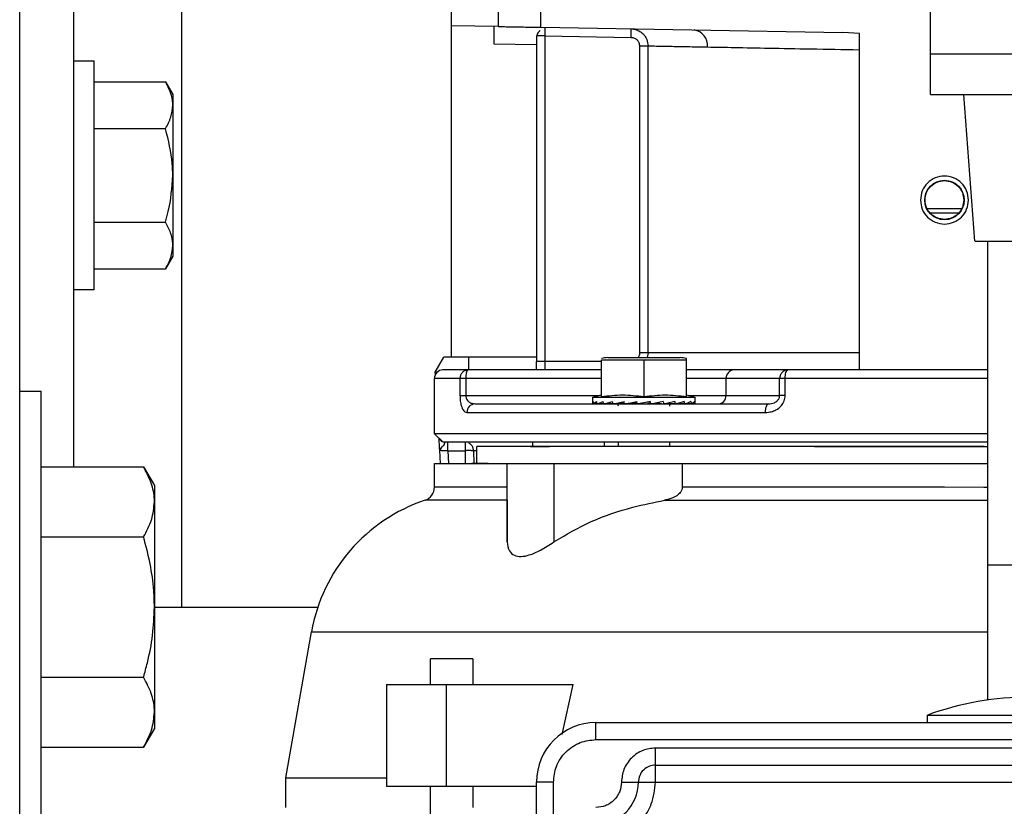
# Model space of a CAD drawing. Header units: inches. Extents: x 218.9 to 312.4, y 214.8 to 247.8.
# Tile 33 of 256: x 231.439 to 231.724, y 224.359 to 224.587. Entities that reach past the tile are written whole.
import ezdxf

# ---------------------------------------------------------------- set-up
doc = ezdxf.new("R2010")
doc.units = ezdxf.units.IN
doc.header["$LTSCALE"] = 0.25
doc.header["$MEASUREMENT"] = 0
doc.layers.add('ANNOTATIONS', color=1, linetype='Continuous')
doc.layers.add('MOTOR RH', color=7, linetype='Continuous')
doc.styles.add('ARIAL', font='arial.ttf', dxfattribs={"height": 0.09375})
doc.dimstyles.new('STANDARD$0', dxfattribs={"dimtxt": 0.09375, "dimasz": 0.09375, "dimexe": 0.03125, "dimexo": 0.046875, "dimgap": 0.09, "dimtad": 0, "dimtih": 1, "dimtoh": 1, "dimdec": 4, "dimzin": 0, "dimdsep": 46, "dimtxsty": 'ARIAL', "dimcen": 0.09, "dimadec": 0, "dimazin": 0, "dimtfac": 1, "dimtdec": 4, "dimtofl": 0, "dimtmove": 0, "dimatfit": 1, "dimfxl": 1, "dimtolj": 1, "dimtzin": 0, "dimarcsym": 0})

# ---------------------------------------------------------------- blocks, each defined once
blk = doc.blocks.new('*D151')
at = {"layer": 'ANNOTATIONS', "color": 0, "lineweight": -2, "transparency": 16777216}
for p, q in [((230.8297081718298, 223.5726725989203), (230.8297081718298, 225.8445399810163)), ((232.3281564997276, 225.558016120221), (232.3281564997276, 225.8445399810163)), ((230.9234581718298, 225.8132899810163), (231.3978362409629, 225.8132899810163)), ((232.2344064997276, 225.8132899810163), (231.7600284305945, 225.8132899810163))]:
    blk.add_line(p, q, dxfattribs=at)
at = {"layer": 'ANNOTATIONS', "color": 0, "transparency": 16777216}
for points in [[(230.9234581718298, 225.8289149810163), (230.9234581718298, 225.7976649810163), (230.8297081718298, 225.8132899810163)], [(232.2344064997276, 225.8289149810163), (232.2344064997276, 225.7976649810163), (232.3281564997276, 225.8132899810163)]]:
    blk.add_solid(points, dxfattribs=at)
at = {"layer": 'defpoints', "color": 0, "transparency": 16777216}
for p in [(230.8297081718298, 225.8132899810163), (232.3281564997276, 225.511141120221), (230.8297081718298, 223.5257975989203)]:
    blk.add_point(p, dxfattribs=at)
at = {"layer": 'ANNOTATIONS', "color": 0, "transparency": 16777216, "insert": (231.5789323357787, 225.8132899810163), "char_height": 0.09375, "attachment_point": 5, "style": 'ARIAL'}
blk.add_mtext('\\A1;25"', dxfattribs=at)
blk = doc.blocks.new('*D153')
at = {"layer": 'ANNOTATIONS', "color": 0, "lineweight": -2, "transparency": 16777216}
for p, q in [((230.8297081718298, 223.5726725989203), (230.8297081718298, 225.542391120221)), ((232.173457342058, 224.8765007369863), (232.173457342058, 225.542391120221)), ((230.9234581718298, 225.511141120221), (231.2112608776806, 225.511141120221)), ((232.079707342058, 225.511141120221), (231.7919046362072, 225.511141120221))]:
    blk.add_line(p, q, dxfattribs=at)
at = {"layer": 'ANNOTATIONS', "color": 0, "transparency": 16777216}
for points in [[(230.9234581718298, 225.526766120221), (230.9234581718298, 225.495516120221), (230.8297081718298, 225.511141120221)], [(232.079707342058, 225.526766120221), (232.079707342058, 225.495516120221), (232.173457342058, 225.511141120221)]]:
    blk.add_solid(points, dxfattribs=at)
at = {"layer": 'defpoints', "color": 0, "transparency": 16777216}
for p in [(232.173457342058, 225.511141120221), (232.173457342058, 224.8296257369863), (230.8297081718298, 223.5257975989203)]:
    blk.add_point(p, dxfattribs=at)
at = {"layer": 'ANNOTATIONS', "color": 0, "transparency": 16777216, "insert": (231.5015827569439, 225.511141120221), "char_height": 0.09375, "attachment_point": 5, "style": 'ARIAL'}
blk.add_mtext('\\A1;21 1/2"', dxfattribs=at)

msp = doc.modelspace()

# ---------------------------------------------------------------- linework, layer by layer
at = {"layer": 'MOTOR RH'}
for p, q in [((231.4390847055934, 224.3383579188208), (231.4390847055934, 225.2446066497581)), ((231.5640843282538, 224.4888244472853), (231.5640843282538, 225.0006359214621)), ((231.7027672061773, 224.5649212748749), (231.7027672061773, 224.7630457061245)), ((231.4859588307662, 224.7446691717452), (231.4859588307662, 224.4164822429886)), ((231.4547098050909, 224.635099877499), (231.4547098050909, 224.4570767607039)), ((231.5776173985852, 224.590940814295), (231.5776173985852, 224.5845837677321)), ((231.5899208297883, 224.5843702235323), (231.5899208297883, 224.5892230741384)), ((231.5776173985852, 224.5845837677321), (231.5640843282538, 224.5848207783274)), ((231.5899208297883, 224.5843702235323), (231.6773589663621, 224.58284256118)), ((231.5911082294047, 224.5843491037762), (231.591111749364, 224.5841637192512)), ((231.6160999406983, 224.581451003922), (231.6161433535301, 224.5839102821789)), ((231.5888765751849, 224.5818874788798), (231.5886911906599, 224.5818874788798)), ((231.5886911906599, 224.5818874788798), (231.5886911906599, 224.4875948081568)), ((231.5911516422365, 224.5818874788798), (231.5911516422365, 224.4851331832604)), ((231.5911516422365, 224.5818874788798), (231.6160999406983, 224.581451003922)), ((231.6821942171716, 224.582539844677), (231.6773589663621, 224.58284256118)), ((231.6821942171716, 224.4853608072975), (231.6821942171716, 224.582539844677)), ((231.5763877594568, 224.5795549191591), (231.5886911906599, 224.5793390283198)), ((231.6185263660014, 224.5789917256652), (231.6209786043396, 224.5789917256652)), ((231.6185263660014, 224.5789917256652), (231.6185263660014, 224.4900564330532)), ((231.6209786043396, 224.4900564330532), (231.6209786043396, 224.5789917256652)), ((231.7027672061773, 224.576640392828), (231.8573297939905, 224.576640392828)), ((231.4547098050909, 224.5746692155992), (231.4606468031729, 224.5746692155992)), ((231.4606468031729, 224.5082945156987), (231.4606468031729, 224.5746692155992)), ((231.4606468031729, 224.5685468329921), (231.4813030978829, 224.5685468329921)), ((231.4813030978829, 224.5685468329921), (231.4833974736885, 224.5649189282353)), ((231.4833974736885, 224.5649189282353), (231.4833974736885, 224.5180448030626)), ((231.7027672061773, 224.5649212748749), (231.8573297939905, 224.5649212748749)), ((231.7155798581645, 224.5224212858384), (231.7124553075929, 224.5649212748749)), ((231.4606468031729, 224.5550137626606), (231.4813030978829, 224.5550137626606)), ((231.7017417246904, 224.5318852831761), (231.7118674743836, 224.5318852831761)), ((231.702561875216, 224.5306556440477), (231.7110250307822, 224.5306556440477)), ((231.4606468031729, 224.5279499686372), (231.4813030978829, 224.5279499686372)), ((231.7156913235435, 224.5224212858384), (231.7373437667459, 224.5224212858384)), ((231.7193297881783, 224.3895451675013), (231.7193297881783, 224.5224212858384)), ((231.4833974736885, 224.5180448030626), (231.4813030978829, 224.5144192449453)), ((231.4606468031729, 224.5144192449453), (231.4813030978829, 224.5144192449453)), ((231.4606468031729, 224.5082945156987), (231.4547098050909, 224.5082945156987)), ((231.6821942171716, 224.4900564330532), (231.6185263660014, 224.4900564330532)), ((231.6209786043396, 224.4900564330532), (231.6207298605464, 224.4887657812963)), ((231.559388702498, 224.4845277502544), (231.5618702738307, 224.4888244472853)), ((231.5886911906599, 224.4888244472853), (231.5618702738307, 224.4888244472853)), ((231.5690052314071, 224.4888244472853), (231.5690052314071, 224.4851331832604)), ((231.6075018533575, 224.4875948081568), (231.5886911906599, 224.4875948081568)), ((231.6075018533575, 224.4880829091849), (231.6321087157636, 224.4880829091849)), ((231.6075018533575, 224.4774103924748), (231.6075018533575, 224.4880829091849)), ((231.6093474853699, 224.4887657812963), (231.6302630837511, 224.4887657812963)), ((231.6198052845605, 224.4880829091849), (231.6198052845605, 224.4774103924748)), ((231.6321087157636, 224.4774103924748), (231.6321087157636, 224.4884560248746)), ((231.5600058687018, 224.4845277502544), (231.559388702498, 224.4845277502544)), ((231.5594274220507, 224.4837838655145), (231.559388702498, 224.4845277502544)), ((231.6075018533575, 224.4851331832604), (231.5688820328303, 224.4851331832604)), ((231.6614722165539, 224.4851331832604), (231.6459503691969, 224.4851331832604)), ((231.5591634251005, 224.4666792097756), (231.5591634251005, 224.4826739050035)), ((231.5665436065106, 224.4826739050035), (231.5591634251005, 224.4826739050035)), ((231.5665436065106, 224.4826739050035), (231.5665436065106, 224.4777530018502)), ((231.5682449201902, 224.4826739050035), (231.5682449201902, 224.4777530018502)), ((231.6075018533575, 224.4826739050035), (231.5682449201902, 224.4826739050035)), ((231.6590950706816, 224.4826739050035), (231.6321087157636, 224.4826739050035)), ((231.6435732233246, 224.4777530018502), (231.6435732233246, 224.4826739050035)), ((231.6590950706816, 224.4777530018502), (231.6590950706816, 224.4826739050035)), ((231.6607036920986, 224.4777530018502), (231.6607036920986, 224.4826739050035)), ((231.7193297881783, 224.4826739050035), (231.6607036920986, 224.4826739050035)), ((231.4390847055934, 224.4789826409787), (231.4453349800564, 224.4789826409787)), ((231.4453349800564, 224.3539818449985), (231.4453349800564, 224.4789826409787)), ((231.6050414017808, 224.477260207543), (231.6075018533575, 224.4779196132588)), ((231.6321087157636, 224.4779196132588), (231.6345691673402, 224.477260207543)), ((231.5682449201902, 224.4777530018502), (231.6068788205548, 224.4777530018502)), ((231.5704824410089, 224.4753899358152), (231.570859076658, 224.4752913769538)), ((231.6050414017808, 224.4756386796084), (231.6050414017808, 224.477260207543)), ((231.6050414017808, 224.477260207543), (231.6345691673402, 224.477260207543)), ((231.6051634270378, 224.4753054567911), (231.6051728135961, 224.4753054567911)), ((231.6061760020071, 224.4753500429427), (231.6051728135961, 224.4753054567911)), ((231.606150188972, 224.4753054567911), (231.6061795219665, 224.4753078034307)), ((231.6081025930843, 224.4753922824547), (231.6061806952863, 224.4753054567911)), ((231.6080685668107, 224.4753054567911), (231.6081154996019, 224.4753078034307)), ((231.6108223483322, 224.475443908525), (231.6081154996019, 224.4753054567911)), ((231.6107871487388, 224.4753054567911), (231.6108469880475, 224.4753101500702)), ((231.6141451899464, 224.4755119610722), (231.6108481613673, 224.4753054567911)), ((231.6134059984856, 224.4754532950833), (231.6134752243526, 224.4754697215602)), ((231.6134529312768, 224.4754673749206), (231.6134059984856, 224.4754532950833)), ((231.6174492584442, 224.4755964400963), (231.6141909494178, 224.4753054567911)), ((231.6167182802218, 224.4754532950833), (231.6178329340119, 224.4756551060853)), ((231.6174492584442, 224.4755964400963), (231.6167182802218, 224.4754532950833)), ((231.6217013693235, 224.4755964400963), (231.6208577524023, 224.4754532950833)), ((231.6217705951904, 224.4753054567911), (231.6216157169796, 224.4759554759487)), ((231.6237065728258, 224.4755964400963), (231.6228922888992, 224.4754532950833)), ((231.623694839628, 224.4756504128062), (231.6237065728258, 224.4755964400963)), ((231.6237065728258, 224.4755964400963), (231.6254911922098, 224.4753054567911)), ((231.6265178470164, 224.475502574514), (231.6288234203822, 224.4753054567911)), ((231.6287624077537, 224.4753054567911), (231.6278026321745, 224.4753664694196)), ((231.6314950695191, 224.4753054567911), (231.6293162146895, 224.4754157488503)), ((231.6294042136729, 224.4754368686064), (231.6315420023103, 224.4753054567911)), ((231.6334310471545, 224.4753054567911), (231.6317942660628, 224.475380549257)), ((231.6318212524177, 224.4753875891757), (231.633460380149, 224.4753054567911)), ((231.632732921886, 224.4777530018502), (231.6590950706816, 224.4777530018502)), ((231.634437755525, 224.4753054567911), (231.6335436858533, 224.4753453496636)), ((231.6335472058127, 224.4753453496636), (231.634448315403, 224.4753054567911)), ((231.6345691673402, 224.477260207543), (231.6345691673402, 224.4756386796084)), ((231.5685546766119, 224.4728320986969), (231.6549837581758, 224.4728320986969)), ((231.5616320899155, 224.4642105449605), (231.5591634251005, 224.4666792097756)), ((231.7193297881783, 224.4666792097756), (231.5591634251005, 224.4666792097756)), ((231.5622175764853, 224.4641096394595), (231.5623208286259, 224.4642175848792)), ((231.5680008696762, 224.4642175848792), (231.5680008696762, 224.4617583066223)), ((231.569021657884, 224.4639970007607), (231.5690486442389, 224.4639970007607)), ((231.6083748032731, 224.4629902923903), (231.6083748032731, 224.4642175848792)), ((231.6124239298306, 224.4629879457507), (231.6124239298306, 224.4642175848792)), ((231.6271878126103, 224.4642175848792), (231.6271878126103, 224.4629879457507)), ((231.7193297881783, 224.4642175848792), (231.7068010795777, 224.4642175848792)), ((231.5605749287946, 224.461887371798), (231.5607743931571, 224.458069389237)), ((231.5607638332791, 224.4618568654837), (231.5614396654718, 224.4631475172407)), ((231.5630459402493, 224.4617583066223), (231.5680008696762, 224.4617583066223)), ((231.5630459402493, 224.4617583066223), (231.5632383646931, 224.458069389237)), ((231.5680008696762, 224.4617583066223), (231.5680654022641, 224.458069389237)), ((231.5704613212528, 224.4618005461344), (231.5705270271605, 224.458069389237)), ((231.5714656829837, 224.458069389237), (231.5714656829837, 224.4629902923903)), ((231.6124239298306, 224.4629902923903), (231.5714656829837, 224.4629902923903)), ((231.7091078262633, 224.4629879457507), (231.5924164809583, 224.4629879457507)), ((231.5591622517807, 224.4511514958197), (231.5591622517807, 224.458069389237)), ((231.5801717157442, 224.4353210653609), (231.5801717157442, 224.4580670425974)), ((231.5937047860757, 224.4580670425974), (231.5937047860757, 224.4353210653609)), ((231.6308919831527, 224.4580670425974), (231.6308919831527, 224.4511468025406)), ((231.4453349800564, 224.4570767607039), (231.4749448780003, 224.4570767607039)), ((231.4749448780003, 224.4570767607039), (231.478084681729, 224.4516395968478)), ((231.478084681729, 224.4516395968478), (231.478084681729, 224.3813272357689)), ((231.6257774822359, 224.4474109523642), (231.7193297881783, 224.4474109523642)), ((231.4453349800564, 224.436780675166), (231.4749448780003, 224.436780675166)), ((231.7193297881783, 224.4286706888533), (231.7337053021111, 224.4286706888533)), ((231.478084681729, 224.4164822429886), (231.52539293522, 224.4164822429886)), ((231.51610024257, 224.3670268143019), (231.5235496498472, 224.409268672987)), ((231.5579736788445, 224.3940906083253), (231.5579736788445, 224.4014731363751)), ((231.5702771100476, 224.4014731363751), (231.5579736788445, 224.4014731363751)), ((231.5702771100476, 224.4014731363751), (231.5702771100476, 224.3940906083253)), ((231.4453349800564, 224.3961861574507), (231.4749448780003, 224.3961861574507)), ((231.5452337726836, 224.3940906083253), (231.5452325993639, 224.3645628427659)), ((231.5452337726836, 224.3940906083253), (231.5993437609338, 224.3940906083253)), ((231.5626317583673, 224.3645628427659), (231.5626329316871, 224.3940906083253)), ((231.5961605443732, 224.3795907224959), (231.5993437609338, 224.3940906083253)), ((231.7018778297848, 224.3830121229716), (231.7018778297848, 224.3851757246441)), ((231.7018778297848, 224.3851757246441), (231.7609333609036, 224.3851757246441)), ((231.478084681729, 224.3813272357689), (231.4749448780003, 224.3758877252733)), ((231.6059131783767, 224.3830144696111), (231.8076854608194, 224.3830121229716)), ((231.6059131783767, 224.3780935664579), (231.6059131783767, 224.3830144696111)), ((231.4453349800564, 224.3758877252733), (231.4749448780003, 224.3758877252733)), ((231.6059131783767, 224.3780935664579), (231.8076854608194, 224.3780912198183)), ((231.623137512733, 224.3657901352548), (231.623137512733, 224.3756319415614)), ((231.7904599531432, 224.3756295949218), (231.623137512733, 224.3756319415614)), ((231.623137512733, 224.3707110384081), (231.7904599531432, 224.3707086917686)), ((231.51610024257, 224.3584146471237), (231.51610024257, 224.3670268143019)), ((231.5452325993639, 224.3645628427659), (231.5886888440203, 224.3645628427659)), ((231.5579666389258, 223.9585589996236), (231.5579736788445, 224.3645628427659)), ((231.5702759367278, 224.3645628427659), (231.5702759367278, 224.3584123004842)), ((231.5886841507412, 224.0459079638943), (231.5886888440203, 224.3657901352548)), ((231.5936097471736, 224.3657901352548), (231.5886888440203, 224.3657901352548)), ((231.5936050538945, 224.0459079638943), (231.5936097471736, 224.3657901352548)), ((231.6132945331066, 224.3657901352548), (231.623137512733, 224.3657901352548)), ((231.623137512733, 224.3657901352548), (231.7904599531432, 224.3657877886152))]:
    msp.add_line(p, q, dxfattribs=at)
at = {"layer": 'MOTOR RH', "flags": 128}
for points in [[(231.6216157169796, 224.4759554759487), (231.6203837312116, 224.4757395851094), (231.6191482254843, 224.4755213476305), (231.6179162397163, 224.4753054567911)], [(231.5697409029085, 224.4617888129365), (231.5695625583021, 224.461786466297), (231.5693677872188, 224.4617817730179), (231.5691612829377, 224.4617794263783), (231.5689430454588, 224.4617747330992), (231.5687154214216, 224.4617700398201), (231.5684807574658, 224.4617653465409), (231.5682425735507, 224.4617629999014), (231.5680008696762, 224.4617583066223)], [(231.5869675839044, 224.4629902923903), (231.5924164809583, 224.4629879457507)], [(231.6691480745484, 224.4629879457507), (231.6797302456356, 224.4629855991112), (231.7193297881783, 224.4629855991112)], [(231.7183113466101, 224.4629855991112), (231.7091078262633, 224.4629879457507)], [(231.5591622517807, 224.458069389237), (231.5822954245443, 224.458069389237), (231.5869675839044, 224.4580670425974)], [(231.574698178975, 224.4580670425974), (231.5700107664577, 224.458069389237)], [(231.574698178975, 224.4580670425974), (231.6588099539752, 224.4580670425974), (231.6691480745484, 224.4580646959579)], [(231.6512537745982, 224.4580670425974), (231.6619614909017, 224.4580646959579), (231.7193297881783, 224.4580646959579)], [(231.5801717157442, 224.4511491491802), (231.559601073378, 224.4511491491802), (231.5591622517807, 224.4511514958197)], [(231.7193297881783, 224.4511444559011), (231.7181787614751, 224.4511444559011), (231.7067999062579, 224.4511468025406), (231.6308919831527, 224.4511468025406)], [(231.5235496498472, 224.409268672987), (231.531382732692, 224.409268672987), (231.5354576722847, 224.4092663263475), (231.585281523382, 224.4092663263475), (231.5950341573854, 224.4092639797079), (231.6878543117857, 224.4092639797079), (231.7004745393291, 224.4092616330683), (231.7193297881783, 224.4092616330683)], [(231.51610024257, 224.3670268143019), (231.5236869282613, 224.3670268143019), (231.5279108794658, 224.3670244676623), (231.5452325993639, 224.3670244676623)]]:
    msp.add_lwpolyline(points, dxfattribs=at)
at = {"layer": 'MOTOR RH'}
msp.add_circle((231.7068009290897, 224.5343466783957), 0.005720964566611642, dxfattribs=at)
for centre, radius, start, end in [((231.6337095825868, 224.5791465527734), 0.004491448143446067, 353.9424565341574, 81.92658358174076), ((231.7087681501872, 233.0684460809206), 8.536561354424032, 269.9527454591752, 270.020691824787), ((231.6198053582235, 224.4206655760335), 0.06889763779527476, 98.73042551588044, 100.2865606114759), ((231.6198053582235, 224.4206655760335), 0.06889763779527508, 79.71343938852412, 81.26957448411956), ((231.5616237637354, 224.4826734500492), 0.002460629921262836, 90, 180), ((231.5754446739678, 224.4827808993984), 0.007200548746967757, 166.9012113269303, 180.8514007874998), ((231.6459895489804, 224.4827167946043), 0.002416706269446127, 90.92892322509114, 181.0168890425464), ((231.6614736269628, 224.482807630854), 0.002325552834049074, 90.03474893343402, 136.3527806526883), ((231.5709412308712, 224.4729051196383), 0.002387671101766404, 91.9718038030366, 181.7525211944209), ((231.6118083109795, 224.4746764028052), 0.0006151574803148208, 7.016709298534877e-15, 90), ((231.6278024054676, 224.4746764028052), 0.0006151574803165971, 90, 180), ((231.641154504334, 224.4777101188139), 0.002419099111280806, 270.9846977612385, 1.01572758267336), ((231.5623207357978, 224.4661872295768), 0.001968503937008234, 208.2291229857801, 241.7708770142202), ((231.5694340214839, 224.5027540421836), 0.04096637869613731, 270.4292098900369, 271.4369371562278), ((231.5552254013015, 224.4511504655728), 0.00393700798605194, 288.4134918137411, 359.9990978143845), ((231.5720138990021, 224.4007220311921), 0.04921259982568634, 108.4134918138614, 169.999097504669), ((231.5675620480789, 216.7856677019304), 7.661755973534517, 89.90570293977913, 90.08295192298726), ((231.7314041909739, 224.3042733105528), 0.08612204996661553, 69.9480428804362, 110.0501397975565), ((231.6059130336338, 224.3657903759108), 0.0172244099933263, 89.99909781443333, 179.9990978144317), ((231.6231374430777, 224.3657897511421), 0.004921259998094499, 89.99909781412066, 179.9990978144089), ((231.6059130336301, 224.3657899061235), 0.01230314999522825, 269.9990978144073, 359.9990978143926)]:
    msp.add_arc(centre, radius, start, end, dxfattribs=at)
at = {"layer": 'MOTOR RH', "extrusion": (0, 0, -1)}
for centre, major_axis, ratio, start_param, end_param in [((231.6198053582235, 224.4756375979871), (-0.01476377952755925, 0), 0.175787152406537, 6.154890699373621, 6.40615304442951), ((231.6198053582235, 224.4835894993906), (0, 0.06223454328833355), 0.2372280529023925, 4.578884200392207, 4.589421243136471), ((231.6198053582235, 224.4756375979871), (-0.01476331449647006, -0.0006915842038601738), 0.1694362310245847, 0.1414418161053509, 0.3927041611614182), ((231.6198053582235, 224.4835894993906), (-0.004031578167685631, 0.06222774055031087), 0.2282368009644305, 4.593670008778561, 4.604207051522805), ((231.6198053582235, 224.4756375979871), (-0.01476241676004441, -0.001328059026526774), 0.151041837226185, 0.4088913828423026, 0.6601537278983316), ((231.6198053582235, 224.4756375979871), (-0.01476241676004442, 0.001328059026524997), 0.1510418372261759, 5.617704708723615, 5.649603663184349), ((231.6198053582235, 224.4835894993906), (-0.007699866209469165, 0.0622150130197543), 0.2024732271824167, 4.603937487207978, 4.614474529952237), ((231.6198053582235, 224.4756375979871), (-0.01476201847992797, -0.001863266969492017), 0.1223802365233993, 0.6725492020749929, 0.923811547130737), ((231.6198053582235, 224.4756375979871), (-0.01476201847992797, 0.001863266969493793), 0.1223802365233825, 5.354046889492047, 5.404737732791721), ((231.6198053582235, 224.4835894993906), (-0.01072885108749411, 0.06220995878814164), 0.1630291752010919, 4.606993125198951, 4.617530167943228), ((231.6198053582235, 224.4756375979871), (-0.01476249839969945, -0.002264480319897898), 0.08588791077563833, 0.9320768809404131, 1.183339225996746), ((231.6198053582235, 224.4835894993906), (-0.01295703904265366, 0.06221708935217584), 0.1137473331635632, 4.602568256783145, 4.613105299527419), ((231.6198053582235, 224.4756375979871), (-0.01476336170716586, -0.002511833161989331), 0.04421959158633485, 1.188225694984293, 1.439488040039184), ((231.6198053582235, 224.4835894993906), (-0.01431068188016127, 0.06222894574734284), 0.05832561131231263, 4.592296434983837, 4.602833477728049), ((231.6198053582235, 224.4756375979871), (-0.01476336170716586, -0.002511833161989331), 0.04421959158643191, 4.335145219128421, 4.586407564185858), ((231.6198053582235, 224.4835894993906), (-0.01431068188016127, 0.06222894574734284), 0.0583256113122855, 1.707176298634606, 1.717713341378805), ((231.6198053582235, 224.4756375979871), (-0.01476249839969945, -0.002264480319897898), 0.08588791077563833, 4.078996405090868, 4.330258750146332), ((231.6198053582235, 224.4835894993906), (-0.01295703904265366, 0.06221708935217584), 0.1137473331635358, 1.717448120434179, 1.72798516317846), ((231.6198053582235, 224.4756375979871), (-0.01476201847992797, -0.001863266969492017), 0.1223802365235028, 3.819468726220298, 4.070731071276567), ((231.6198053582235, 224.4835894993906), (-0.01072885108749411, 0.06220995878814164), 0.1630291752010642, 1.721872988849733, 1.732410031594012), ((231.6198053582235, 224.4756375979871), (-0.01476241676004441, -0.001328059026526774), 0.1510418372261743, 3.555810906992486, 3.80707325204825), ((231.6198053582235, 224.4835894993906), (-0.007699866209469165, 0.0622150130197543), 0.2024732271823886, 1.71881735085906, 1.729354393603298), ((231.6198053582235, 224.4756375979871), (-0.01476331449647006, -0.0006915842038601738), 0.1694362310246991, 3.288361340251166, 3.539623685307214), ((231.6198053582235, 224.4835894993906), (-0.004031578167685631, 0.06222774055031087), 0.228236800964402, 1.708549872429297, 1.719086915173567), ((231.6198053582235, 224.4756375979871), (-0.01476377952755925, 0), 0.1757871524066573, 3.141592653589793, 3.269887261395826)]:
    msp.add_ellipse(centre, major_axis=major_axis, ratio=ratio, start_param=start_param, end_param=end_param, dxfattribs=at)
at = {"layer": 'MOTOR RH'}
for points, knots in [([(231.5763877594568, 224.5846048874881), (231.5763877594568, 224.5845835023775), (231.5763877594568, 224.5845406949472), (231.5763877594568, 224.584103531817), (231.5763877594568, 224.583197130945), (231.5763877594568, 224.5818752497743), (231.5763877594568, 224.5806194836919), (231.5763877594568, 224.5799093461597), (231.5763877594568, 224.5795549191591)], [0, 0, 0, 0, 0.135467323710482, 0.2711703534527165, 0.5000271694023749, 0.7289216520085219, 0.8647058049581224, 1, 1, 1, 1]), ([(231.5776173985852, 224.5845837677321), (231.5776995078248, 224.5845824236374), (231.5778258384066, 224.5845803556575), (231.5785967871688, 224.5845678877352), (231.5793860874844, 224.5845543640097), (231.5803741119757, 224.5845342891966), (231.5818037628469, 224.5845111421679), (231.583769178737, 224.5844756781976), (231.5857346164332, 224.5844409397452), (231.5871650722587, 224.584416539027), (231.5881533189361, 224.5844004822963), (231.5889425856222, 224.5843858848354), (231.5897136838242, 224.5843737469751), (231.5898392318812, 224.5843716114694), (231.5899208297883, 224.5843702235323)], [0, 0, 0, 0, 0.1197410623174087, 0.1842296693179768, 0.2500061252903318, 0.3157383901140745, 0.3802325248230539, 0.4999795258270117, 0.6197265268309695, 0.6842747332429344, 0.7500053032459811, 0.8157817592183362, 0.8802703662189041, 1, 1, 1, 1]), ([(231.588860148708, 224.5818874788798), (231.5889612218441, 224.5822432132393), (231.5891492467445, 224.5829049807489), (231.5895629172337, 224.5832843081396), (231.5897542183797, 224.5834597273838)], [0, 0, 0, 0, 0.5375518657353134, 1, 1, 1, 1]), ([(231.5888624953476, 224.5818475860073), (231.588964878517, 224.5822073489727), (231.5891554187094, 224.5828768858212), (231.5895744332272, 224.5832625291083), (231.589768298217, 224.5834409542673)], [0, 0, 0, 0, 0.5373310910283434, 1, 1, 1, 1]), ([(231.591111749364, 224.5841637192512), (231.5911127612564, 224.584089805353), (231.5911148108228, 224.5839400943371), (231.5911219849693, 224.5835455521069), (231.5911313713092, 224.5830404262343), (231.5911412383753, 224.5824455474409), (231.5911480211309, 224.582081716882), (231.5911516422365, 224.5818874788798)], [0, 0, 0, 0, 0.1733066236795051, 0.3510288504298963, 0.6239110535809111, 0.7992176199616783, 1, 1, 1, 1]), ([(231.6161433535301, 224.5839102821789), (231.616543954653, 224.5838750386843), (231.6172901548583, 224.5838093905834), (231.6184840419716, 224.5833373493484), (231.6194732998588, 224.5826147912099), (231.6202104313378, 224.5816857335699), (231.6208122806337, 224.5805515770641), (231.6209127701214, 224.5796091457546), (231.6209786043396, 224.5789917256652)], [0, 0, 0, 0, 0.1576255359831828, 0.2936092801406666, 0.5005551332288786, 0.6315119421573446, 0.7585904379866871, 1, 1, 1, 1]), ([(231.5911516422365, 224.5818874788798), (231.5908264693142, 224.5818874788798), (231.5901765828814, 224.5818874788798), (231.5894012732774, 224.5818874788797), (231.5889220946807, 224.5818874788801), (231.5888769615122, 224.5818874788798), (231.5888765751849, 224.5818874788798)], [0, 0, 0, 0, 0.33250159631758, 0.6645334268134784, 0.9971285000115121, 1, 1, 1, 1]), ([(231.6160999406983, 224.581451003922), (231.616419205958, 224.5814093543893), (231.6170578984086, 224.5813260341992), (231.6178581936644, 224.5807541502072), (231.6184179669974, 224.5799472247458), (231.6184902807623, 224.5793098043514), (231.6185263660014, 224.5789917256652)], [0, 0, 0, 0, 0.2504579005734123, 0.5010428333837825, 0.7510157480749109, 1, 1, 1, 1]), ([(231.6209786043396, 224.5789917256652), (231.6214624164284, 224.5789818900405), (231.6224390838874, 224.5789620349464), (231.6260236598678, 224.578896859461), (231.6310753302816, 224.5788052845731), (231.6357950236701, 224.578717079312), (231.638175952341, 224.5786725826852)], [0, 0, 0, 0, 0.2431971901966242, 0.4909401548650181, 0.7431962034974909, 1, 1, 1, 1]), ([(231.638175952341, 224.5786725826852), (231.6407326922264, 224.5786259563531), (231.6460666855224, 224.5785286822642), (231.6561518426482, 224.578338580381), (231.668191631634, 224.5781205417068), (231.6774174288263, 224.5779493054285), (231.6821942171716, 224.5778606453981)], [0, 0, 0, 0, 0.2213541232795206, 0.4617995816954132, 0.7213390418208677, 1, 1, 1, 1]), ([(231.4833974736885, 224.5617791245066), (231.4833948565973, 224.5619394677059), (231.4833750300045, 224.5631541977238), (231.4829179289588, 224.5654461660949), (231.4818446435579, 224.5675070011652), (231.4813030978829, 224.5685468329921)], [0, 0, 0, 0, 0.07006288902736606, 0.5307833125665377, 0.9999999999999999, 0.9999999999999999, 0.9999999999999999, 0.9999999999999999]), ([(231.4813030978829, 224.5550137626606), (231.4818884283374, 224.556113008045), (231.4830695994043, 224.5583312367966), (231.4832875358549, 224.5606230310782), (231.4833974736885, 224.5617791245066)], [0, 0, 0, 0, 0.4955509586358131, 1, 1, 1, 1]), ([(231.4833974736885, 224.5414830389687), (231.4833709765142, 224.5426110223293), (231.4832634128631, 224.5471900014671), (231.4821455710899, 224.5516513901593), (231.4813030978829, 224.5550137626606)], [0, 0, 0, 0, 0.2463394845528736, 1, 1, 1, 1]), ([(231.4813030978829, 224.5279499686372), (231.4815856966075, 224.5289614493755), (231.4828173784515, 224.5333698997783), (231.4831450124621, 224.5379521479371), (231.4833974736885, 224.5414830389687)], [0, 0, 0, 0, 0.2294413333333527, 1, 1, 1, 1]), ([(231.7137518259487, 224.5343469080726), (231.7136470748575, 224.5352561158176), (231.7134374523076, 224.5370755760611), (231.7118321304, 224.5393908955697), (231.7095334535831, 224.5409371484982), (231.7068011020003, 224.5414778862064), (231.7040686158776, 224.5409372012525), (231.7017701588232, 224.5393905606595), (231.7001633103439, 224.5370759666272), (231.6999538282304, 224.5352561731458), (231.6998491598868, 224.5343469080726)], [0, 0, 0, 0, 0.1249363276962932, 0.2500162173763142, 0.3750061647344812, 0.4999849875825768, 0.6249638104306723, 0.7499537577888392, 0.8750636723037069, 1, 1, 1, 1]), ([(231.7011902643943, 224.5343469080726), (231.70127490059, 224.5350830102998), (231.7014440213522, 224.5365538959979), (231.7027414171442, 224.5384073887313), (231.7045941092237, 224.5397055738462), (231.7060649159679, 224.5398736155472), (231.7068010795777, 224.539957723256)], [0, 0, 0, 0, 0.2502483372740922, 0.5000483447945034, 0.7497657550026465, 1, 1, 1, 1]), ([(231.7068010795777, 224.539957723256), (231.7075372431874, 224.5398736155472), (231.7090080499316, 224.5397055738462), (231.7108607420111, 224.5384073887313), (231.7121581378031, 224.5365538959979), (231.7123272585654, 224.5350830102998), (231.7124118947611, 224.5343469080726)], [0, 0, 0, 0, 0.2502342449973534, 0.4999516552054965, 0.7497516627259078, 0.9999999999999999, 0.9999999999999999, 0.9999999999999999, 0.9999999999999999]), ([(231.6998491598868, 224.5343469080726), (231.6999535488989, 224.5334367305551), (231.7001623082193, 224.5316165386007), (231.7017710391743, 224.5293030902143), (231.7040685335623, 224.5277565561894), (231.7068011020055, 224.5272159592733), (231.7095335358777, 224.5277566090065), (231.711831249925, 224.5293027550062), (231.7134384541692, 224.5316169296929), (231.7136473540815, 224.5334367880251), (231.7137518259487, 224.5343469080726)], [0, 0, 0, 0, 0.1250383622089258, 0.2500543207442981, 0.375040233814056, 0.5000150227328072, 0.6249898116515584, 0.7499757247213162, 0.874961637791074, 1, 1, 1, 1]), ([(231.7068010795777, 224.5287313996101), (231.7060652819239, 224.5288166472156), (231.7045941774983, 224.5289870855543), (231.7027413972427, 224.5302843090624), (231.7014422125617, 224.5321370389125), (231.7012742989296, 224.5336098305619), (231.7011902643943, 224.5343469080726)], [0, 0, 0, 0, 0.2499364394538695, 0.4997061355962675, 0.7496215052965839, 1, 1, 1, 1]), ([(231.7124118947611, 224.5343469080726), (231.7123272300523, 224.5336099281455), (231.7121579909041, 224.5321367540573), (231.7108605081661, 224.5302822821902), (231.7090072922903, 224.5289845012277), (231.7075364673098, 224.5288157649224), (231.7068010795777, 224.5287313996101)], [0, 0, 0, 0, 0.2503883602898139, 0.5005097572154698, 0.7502632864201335, 1, 1, 1, 1]), ([(231.4833974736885, 224.5211846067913), (231.4833948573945, 224.5213449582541), (231.4833750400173, 224.5225595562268), (231.4829177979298, 224.5248487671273), (231.4818446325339, 224.5269098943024), (231.4813030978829, 224.5279499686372)], [0, 0, 0, 0, 0.07006884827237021, 0.5307434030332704, 1, 1, 1, 1]), ([(231.4813030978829, 224.5144192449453), (231.481888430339, 224.5155185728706), (231.4830697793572, 224.5177372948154), (231.4832875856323, 224.5200285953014), (231.4833974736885, 224.5211846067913)], [0, 0, 0, 0, 0.4954780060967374, 1, 1, 1, 1]), ([(231.6185263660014, 224.4900564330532), (231.6185039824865, 224.4897260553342), (231.6184717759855, 224.4892506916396), (231.6181899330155, 224.4888791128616), (231.6181039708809, 224.4887657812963)], [0, 0, 0, 0, 0.6949998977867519, 1, 1, 1, 1]), ([(231.5886911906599, 224.4851331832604), (231.5886911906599, 224.4855217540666), (231.5886911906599, 224.4862989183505), (231.5886911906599, 224.4871628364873), (231.5886911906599, 224.4875948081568)], [0, 0, 0, 0, 0.4999854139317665, 1, 1, 1, 1]), ([(231.5688820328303, 224.4851331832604), (231.5674462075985, 224.4851331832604), (231.5645644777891, 224.4851331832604), (231.5621144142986, 224.4851331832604), (231.5617876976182, 224.4851331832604), (231.5616238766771, 224.4851331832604)], [0, 0, 0, 0, 0.3311522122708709, 0.6646290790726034, 1, 1, 1, 1]), ([(231.5688820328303, 224.4851331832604), (231.5685753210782, 224.4850971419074), (231.5679616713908, 224.4850250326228), (231.5671908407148, 224.4844530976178), (231.5666494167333, 224.4836408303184), (231.5665788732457, 224.4829961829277), (231.5665436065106, 224.4826739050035)], [0, 0, 0, 0, 0.2500131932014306, 0.5002107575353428, 0.7501408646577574, 0.9999999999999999, 0.9999999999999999, 0.9999999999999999, 0.9999999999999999]), ([(231.5684314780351, 224.4844127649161), (231.568462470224, 224.4845207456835), (231.5685243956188, 224.4847365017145), (231.5686365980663, 224.4849610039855), (231.5687568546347, 224.4851058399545), (231.5688403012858, 224.4851240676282), (231.5688820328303, 224.4851331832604)], [0, 0, 0, 0, 0.2504231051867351, 0.5003696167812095, 0.7501355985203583, 1, 1, 1, 1]), ([(231.6459503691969, 224.4851331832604), (231.6451855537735, 224.4851331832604), (231.6436288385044, 224.4851331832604), (231.6391058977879, 224.4851331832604), (231.6350980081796, 224.4851331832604), (231.6324861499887, 224.4851331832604), (231.6321087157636, 224.4851331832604)], [0, 0, 0, 0, 0.3080974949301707, 0.6271056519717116, 0.9461138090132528, 1, 1, 1, 1]), ([(231.6597908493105, 224.4844127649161), (231.6596875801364, 224.4842922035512), (231.6594809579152, 224.4840509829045), (231.6592627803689, 224.4836202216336), (231.6591219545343, 224.4831564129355), (231.6591040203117, 224.4828345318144), (231.6590950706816, 224.4826739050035)], [0, 0, 0, 0, 0.2498939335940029, 0.4999908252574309, 0.7504827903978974, 1, 1, 1, 1]), ([(231.6607036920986, 224.4826739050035), (231.6607152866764, 224.4829961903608), (231.6607384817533, 224.4836409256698), (231.6609167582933, 224.4844533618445), (231.6611690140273, 224.4850247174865), (231.6613712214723, 224.4850970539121), (231.6614722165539, 224.4851331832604)], [0, 0, 0, 0, 0.2498240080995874, 0.4997756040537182, 0.7501565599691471, 1, 1, 1, 1]), ([(231.7193297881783, 224.4851331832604), (231.7151550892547, 224.4851331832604), (231.7058388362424, 224.4851331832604), (231.6913738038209, 224.4851331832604), (231.6761548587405, 224.4851331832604), (231.6663549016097, 224.4851331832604), (231.6614722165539, 224.4851331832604)], [0, 0, 0, 0, 0.2140135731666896, 0.477592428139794, 0.739718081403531, 1, 1, 1, 1]), ([(231.5682449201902, 224.4826739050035), (231.5680523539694, 224.4826739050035), (231.5676670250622, 224.4826739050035), (231.5671760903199, 224.4826739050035), (231.5667764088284, 224.4826739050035), (231.5666211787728, 224.4826739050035), (231.5665436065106, 224.4826739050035)], [0, 0, 0, 0, 0.2498946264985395, 0.5000442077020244, 0.7501598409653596, 1, 1, 1, 1]), ([(231.6607036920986, 224.4826739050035), (231.6605148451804, 224.4826739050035), (231.6601371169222, 224.4826739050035), (231.6596680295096, 224.4826739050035), (231.6592951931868, 224.4826739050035), (231.6591617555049, 224.4826739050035), (231.6590950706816, 224.4826739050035)], [0, 0, 0, 0, 0.2500125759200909, 0.5000707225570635, 0.7501628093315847, 1, 1, 1, 1]), ([(231.6075018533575, 224.4774103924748), (231.6095329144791, 224.4776633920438), (231.6136343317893, 224.4781742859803), (231.6177352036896, 224.4776666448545), (231.6198052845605, 224.4774103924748)], [0, 0, 0, 0, 0.4952095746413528, 1, 1, 1, 1]), ([(231.6198052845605, 224.4774103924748), (231.6218362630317, 224.4776634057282), (231.6259371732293, 224.4781742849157), (231.6300385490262, 224.4776666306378), (231.6321087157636, 224.4774103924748)], [0, 0, 0, 0, 0.4952506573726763, 0.9999999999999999, 0.9999999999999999, 0.9999999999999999, 0.9999999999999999]), ([(231.5665436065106, 224.4777530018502), (231.566564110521, 224.4772046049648), (231.5666044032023, 224.4761269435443), (231.566930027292, 224.4746161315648), (231.5673893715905, 224.4735859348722), (231.5679594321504, 224.472944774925), (231.5683438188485, 224.4728720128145), (231.5685546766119, 224.4728320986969)], [0, 0, 0, 0, 0.1896549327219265, 0.3726932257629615, 0.6161923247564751, 0.7894598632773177, 1, 1, 1, 1]), ([(231.5665436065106, 224.4777530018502), (231.5666211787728, 224.4777530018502), (231.5667764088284, 224.4777530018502), (231.5671760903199, 224.4777530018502), (231.5676670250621, 224.4777530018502), (231.5680523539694, 224.4777530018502), (231.5682449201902, 224.4777530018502)], [0, 0, 0, 0, 0.2498401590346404, 0.4999557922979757, 0.7501053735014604, 1, 1, 1, 1]), ([(231.5682449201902, 224.4777530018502), (231.5682510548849, 224.4776241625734), (231.56826369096, 224.477358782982), (231.5684020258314, 224.4768218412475), (231.5687735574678, 224.4761572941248), (231.5694979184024, 224.4755252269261), (231.5701303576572, 224.4754383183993), (231.5704824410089, 224.4753899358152)], [0, 0, 0, 0, 0.08247700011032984, 0.1698838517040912, 0.3673056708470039, 0.6477746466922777, 0.9999999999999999, 0.9999999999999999, 0.9999999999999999, 0.9999999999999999]), ([(231.570859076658, 224.4752913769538), (231.5727786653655, 224.4752913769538), (231.5766510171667, 224.4752913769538), (231.5843586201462, 224.4752913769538), (231.5934507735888, 224.4752913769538), (231.6039457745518, 224.4752913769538), (231.615633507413, 224.4752913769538), (231.6283206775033, 224.4752913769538), (231.6417129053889, 224.4752913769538), (231.6511627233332, 224.4752913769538), (231.6558473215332, 224.4752913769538)], [0, 0, 0, 0, 0.1225011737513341, 0.2471194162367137, 0.3731939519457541, 0.499999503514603, 0.626805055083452, 0.7528718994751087, 0.8774901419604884, 1, 1, 1, 1]), ([(231.6549837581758, 224.4728320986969), (231.6555529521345, 224.4728720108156), (231.6565904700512, 224.4729447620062), (231.6582008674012, 224.473585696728), (231.6595409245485, 224.4746163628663), (231.6605170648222, 224.4761271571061), (231.6606407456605, 224.4772046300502), (231.6607036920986, 224.4777530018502)], [0, 0, 0, 0, 0.2105981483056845, 0.3838750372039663, 0.6272842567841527, 0.8103091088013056, 1, 1, 1, 1]), ([(231.6549837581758, 224.4728320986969), (231.654996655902, 224.4731543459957), (231.6550224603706, 224.473799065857), (231.6552233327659, 224.4746115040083), (231.6555070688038, 224.4751798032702), (231.6557338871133, 224.4752541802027), (231.6558473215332, 224.4752913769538)], [0, 0, 0, 0, 0.2499295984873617, 0.5000339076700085, 0.7499612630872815, 1, 1, 1, 1]), ([(231.6558473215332, 224.4752913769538), (231.6564295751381, 224.4753509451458), (231.6573512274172, 224.4754452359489), (231.6584130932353, 224.4761553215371), (231.658894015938, 224.476821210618), (231.6590719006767, 224.4773579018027), (231.6590874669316, 224.4776233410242), (231.6590950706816, 224.4777530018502)], [0, 0, 0, 0, 0.4260834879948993, 0.6744497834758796, 0.8494961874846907, 0.9264824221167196, 1, 1, 1, 1]), ([(231.6607036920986, 224.4777530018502), (231.6605148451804, 224.4777530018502), (231.6601371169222, 224.4777530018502), (231.6596680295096, 224.4777530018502), (231.6592951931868, 224.4777530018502), (231.6591617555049, 224.4777530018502), (231.6590950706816, 224.4777530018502)], [0, 0, 0, 0, 0.2500125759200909, 0.5000707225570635, 0.7501628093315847, 1, 1, 1, 1]), ([(231.5603883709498, 224.4654542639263), (231.5603931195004, 224.4653603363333), (231.5604124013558, 224.4649789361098), (231.5604768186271, 224.4637444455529), (231.5605416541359, 224.4625172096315), (231.5605749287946, 224.461887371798)], [0, 0, 0, 0, 0.1372241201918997, 0.557209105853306, 0.9999999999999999, 0.9999999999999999, 0.9999999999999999, 0.9999999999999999]), ([(231.7068010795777, 224.4642175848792), (231.7004666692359, 224.4642175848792), (231.6877977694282, 224.4642175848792), (231.6691190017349, 224.4642175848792), (231.6510857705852, 224.4642175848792), (231.6340047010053, 224.4642175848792), (231.6181705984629, 224.4642175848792), (231.6038511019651, 224.4642175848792), (231.5912948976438, 224.4642175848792), (231.5807165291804, 224.4642175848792), (231.5722823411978, 224.4642175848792), (231.5661997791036, 224.4642175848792), (231.5623419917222, 224.4642175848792), (231.5618632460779, 224.4642175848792), (231.5616238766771, 224.4642175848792)], [0, 0, 0, 0, 0.08333213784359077, 0.1666653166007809, 0.2499996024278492, 0.3333328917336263, 0.4166654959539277, 0.4999993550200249, 0.583333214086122, 0.6666658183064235, 0.7500013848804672, 0.8333340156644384, 0.9166681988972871, 0.9999999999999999, 0.9999999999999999, 0.9999999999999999, 0.9999999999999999]), ([(231.5623208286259, 224.4642175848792), (231.5622773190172, 224.4641846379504), (231.5621975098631, 224.4641242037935), (231.5620717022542, 224.4637799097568), (231.5618968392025, 224.4635554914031), (231.5618385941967, 224.4634807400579)], [0, 0, 0, 0, 0.4442521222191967, 0.8148863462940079, 1, 1, 1, 1]), ([(231.5630459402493, 224.4617583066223), (231.5630459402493, 224.4620848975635), (231.5630459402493, 224.4627382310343), (231.5630459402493, 224.4634857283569), (231.5630459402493, 224.4640329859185), (231.5630459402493, 224.4640322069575), (231.5630459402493, 224.4640322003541)], [0, 0, 0, 0, 0.3322073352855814, 0.6645688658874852, 0.9971564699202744, 1, 1, 1, 1]), ([(231.5704613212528, 224.4618005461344), (231.5704187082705, 224.4621168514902), (231.5703335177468, 224.462749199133), (231.5698085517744, 224.4635319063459), (231.5692999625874, 224.4638165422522), (231.5690697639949, 224.4639453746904)], [0, 0, 0, 0, 0.353935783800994, 0.707577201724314, 1, 1, 1, 1]), ([(231.5876844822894, 224.4629902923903), (231.587683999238, 224.4631703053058), (231.5876827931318, 224.4636197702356), (231.5876833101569, 224.4639672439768), (231.5876833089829, 224.4640361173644), (231.5876833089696, 224.4640368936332)], [0, 0, 0, 0, 0.3977864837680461, 0.9932124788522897, 1, 1, 1, 1]), ([(231.5618385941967, 224.4634807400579), (231.5617071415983, 224.4632845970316), (231.5614197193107, 224.4628557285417), (231.5608899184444, 224.4624227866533), (231.5606143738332, 224.4621122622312), (231.5605882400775, 224.4619632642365), (231.5605749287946, 224.461887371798)], [0, 0, 0, 0, 0.2805054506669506, 0.6133276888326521, 0.8030476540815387, 0.9999999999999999, 0.9999999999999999, 0.9999999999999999, 0.9999999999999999]), ([(231.5605749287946, 224.461887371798), (231.560593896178, 224.4618896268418), (231.5606138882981, 224.4618920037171), (231.5607687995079, 224.4618764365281), (231.5607767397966, 224.4618756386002)], [0, 0, 0, 0, 0.9487429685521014, 1, 1, 1, 1]), ([(231.5607767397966, 224.4618756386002), (231.5608394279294, 224.4618728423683), (231.5609740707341, 224.4618668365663), (231.5613515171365, 224.4618471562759), (231.5618558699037, 224.461819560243), (231.5624662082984, 224.4617875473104), (231.5628436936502, 224.4617685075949), (231.5630459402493, 224.4617583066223)], [0, 0, 0, 0, 0.1523237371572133, 0.3271639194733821, 0.6069034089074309, 0.7893893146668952, 1, 1, 1, 1]), ([(231.5704613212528, 224.4618005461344), (231.5705094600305, 224.4618028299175), (231.570587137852, 224.4618065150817), (231.571223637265, 224.4618106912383), (231.5714656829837, 224.4618122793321)], [0, 0, 0, 0, 0.6197235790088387, 1, 1, 1, 1]), ([(231.478084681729, 224.4469275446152), (231.4780807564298, 224.4471684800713), (231.4780510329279, 224.4489929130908), (231.4773659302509, 224.452425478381), (231.4757567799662, 224.4555169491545), (231.4749448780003, 224.4570767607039)], [0, 0, 0, 0, 0.07009978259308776, 0.5308158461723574, 1, 1, 1, 1]), ([(231.5801717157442, 224.4474132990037), (231.5801717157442, 224.447660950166), (231.5801717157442, 224.4480062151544), (231.5801717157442, 224.4490147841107), (231.5801717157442, 224.4498025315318), (231.5801717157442, 224.4505711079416), (231.5801717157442, 224.4509881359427), (231.5801717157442, 224.4511491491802)], [0, 0, 0, 0, 0.4553078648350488, 0.6347713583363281, 0.8156154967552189, 0.9288097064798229, 0.9999999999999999, 0.9999999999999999, 0.9999999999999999, 0.9999999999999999]), ([(231.6308919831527, 224.4511468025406), (231.6308650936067, 224.4509035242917), (231.6308051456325, 224.4503611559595), (231.6302594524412, 224.4494866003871), (231.6290399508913, 224.4484512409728), (231.6274277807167, 224.4477631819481), (231.6261986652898, 224.4475008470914), (231.6257774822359, 224.4474109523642)], [0, 0, 0, 0, 0.1073306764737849, 0.2392846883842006, 0.4431394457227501, 0.8091796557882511, 1, 1, 1, 1]), ([(231.4749448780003, 224.436780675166), (231.475822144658, 224.4384291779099), (231.4775926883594, 224.4417562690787), (231.4779196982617, 224.4451934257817), (231.478084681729, 224.4469275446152)], [0, 0, 0, 0, 0.4954786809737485, 1, 1, 1, 1]), ([(231.5801717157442, 224.4474132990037), (231.5801717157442, 224.4464445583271), (231.5801717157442, 224.4444853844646), (231.5801717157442, 224.4401171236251), (231.5801717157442, 224.4364666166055), (231.5801717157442, 224.4353210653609)], [0, 0, 0, 0, 0.4016150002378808, 0.8122231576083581, 1, 1, 1, 1]), ([(231.5937047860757, 224.4353210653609), (231.5972627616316, 224.4374171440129), (231.6044854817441, 224.4416722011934), (231.6154828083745, 224.4453056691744), (231.6227084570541, 224.4467833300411), (231.6257774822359, 224.4474109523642)], [0, 0, 0, 0, 0.3583573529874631, 0.7274684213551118, 1, 1, 1, 1]), ([(231.478084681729, 224.4164822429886), (231.4780467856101, 224.4180596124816), (231.4779457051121, 224.4222669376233), (231.4769754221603, 224.4290919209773), (231.4756242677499, 224.4342081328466), (231.4749448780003, 224.436780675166)], [0, 0, 0, 0, 0.2296984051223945, 0.612675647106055, 1, 1, 1, 1]), ([(231.5801717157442, 224.4353210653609), (231.580290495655, 224.4344063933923), (231.5804947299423, 224.4328336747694), (231.5820996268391, 224.4314045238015), (231.5841505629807, 224.4309930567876), (231.5867903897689, 224.4314960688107), (231.5900825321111, 224.4329739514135), (231.5924338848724, 224.4344975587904), (231.5937047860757, 224.4353210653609)], [0, 0, 0, 0, 0.2175779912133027, 0.3741111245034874, 0.5058395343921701, 0.6377110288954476, 0.8041835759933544, 1, 1, 1, 1]), ([(231.4749448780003, 224.3961861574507), (231.4753231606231, 224.3975649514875), (231.4764155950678, 224.4015467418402), (231.4777565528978, 224.4083068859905), (231.4779748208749, 224.4137450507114), (231.478084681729, 224.4164822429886)], [0, 0, 0, 0, 0.20828671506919, 0.6015068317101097, 1, 1, 1, 1]), ([(231.478084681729, 224.3860369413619), (231.4780807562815, 224.3862770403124), (231.4780510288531, 224.3880953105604), (231.4773658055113, 224.3915340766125), (231.4757567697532, 224.39462601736), (231.4749448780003, 224.3961861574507)], [0, 0, 0, 0, 0.07008880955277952, 0.5307828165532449, 1, 1, 1, 1]), ([(231.4749448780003, 224.3758877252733), (231.4758221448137, 224.3775360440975), (231.4775927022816, 224.3808627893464), (231.4779197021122, 224.3843018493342), (231.478084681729, 224.3860369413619)], [0, 0, 0, 0, 0.4954749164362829, 1, 1, 1, 1]), ([(231.5936097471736, 224.3657901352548), (231.5937739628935, 224.3673379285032), (231.5940265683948, 224.3697188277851), (231.5955606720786, 224.3725830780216), (231.5971489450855, 224.3745537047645), (231.5991203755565, 224.3761409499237), (231.6019839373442, 224.3776774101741), (231.6043652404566, 224.377929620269), (231.6059131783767, 224.3780935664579)], [0, 0, 0, 0, 0.2394635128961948, 0.3683557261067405, 0.4999623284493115, 0.6316162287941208, 0.7605364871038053, 1, 1, 1, 1]), ([(231.623137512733, 224.3756319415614), (231.6218992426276, 224.3755009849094), (231.6199946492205, 224.3752995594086), (231.6177032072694, 224.3740720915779), (231.6161257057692, 224.3728022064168), (231.6148569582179, 224.3712238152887), (231.6136275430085, 224.3689334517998), (231.613425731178, 224.3670285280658), (231.6132945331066, 224.3657901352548)], [0, 0, 0, 0, 0.239451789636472, 0.3683027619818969, 0.4999993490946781, 0.6316479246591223, 0.7605339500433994, 1, 1, 1, 1]), ([(231.6059131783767, 224.3485658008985), (231.6080795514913, 224.3487957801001), (231.6114124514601, 224.3491495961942), (231.6154236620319, 224.351296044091), (231.6181811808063, 224.3535213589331), (231.6204063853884, 224.3562789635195), (231.622552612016, 224.3602901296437), (231.6229070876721, 224.3636233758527), (231.623137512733, 224.3657901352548)], [0, 0, 0, 0, 0.2394216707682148, 0.3683430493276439, 0.5000051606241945, 0.6316060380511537, 0.7605274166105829, 1, 1, 1, 1]), ([(231.6132945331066, 224.3657901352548), (231.6131958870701, 224.364861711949), (231.6130436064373, 224.3634284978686), (231.6121237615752, 224.3617088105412), (231.6111697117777, 224.3605344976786), (231.6099958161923, 224.3595791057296), (231.608274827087, 224.3586603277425), (231.6068414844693, 224.3585069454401), (231.6059131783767, 224.3584076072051)], [0, 0, 0, 0, 0.2394395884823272, 0.3696247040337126, 0.4999132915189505, 0.6302661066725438, 0.760541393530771, 1, 1, 1, 1])]:
    msp.add_open_spline(points, degree=3, knots=knots, dxfattribs=at)

# ---------------------------------------------------------------- dimensions: what is measured, and where the dimension line sits
at = {"layer": 'ANNOTATIONS'}
dim = msp.add_linear_dim(base=(230.8297081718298, 225.8132899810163), p1=(232.3281564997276, 225.511141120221), p2=(230.8297081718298, 223.5257975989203), text='25"', dimstyle='STANDARD$0', dxfattribs=at)
dim.commit()
dim.dimension.update_dxf_attribs({"geometry": '*D151', "text_midpoint": (231.5789323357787, 225.8132899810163), "dimtype": 160})
dim = msp.add_linear_dim(base=(232.173457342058, 225.511141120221), p1=(230.8297081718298, 223.5257975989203), p2=(232.173457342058, 224.8296257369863), text='21 1/2"', dimstyle='STANDARD$0', dxfattribs=at)
dim.commit()
dim.dimension.update_dxf_attribs({"geometry": '*D153', "text_midpoint": (231.5015827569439, 225.511141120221)})

doc.saveas('drawing.dxf')
